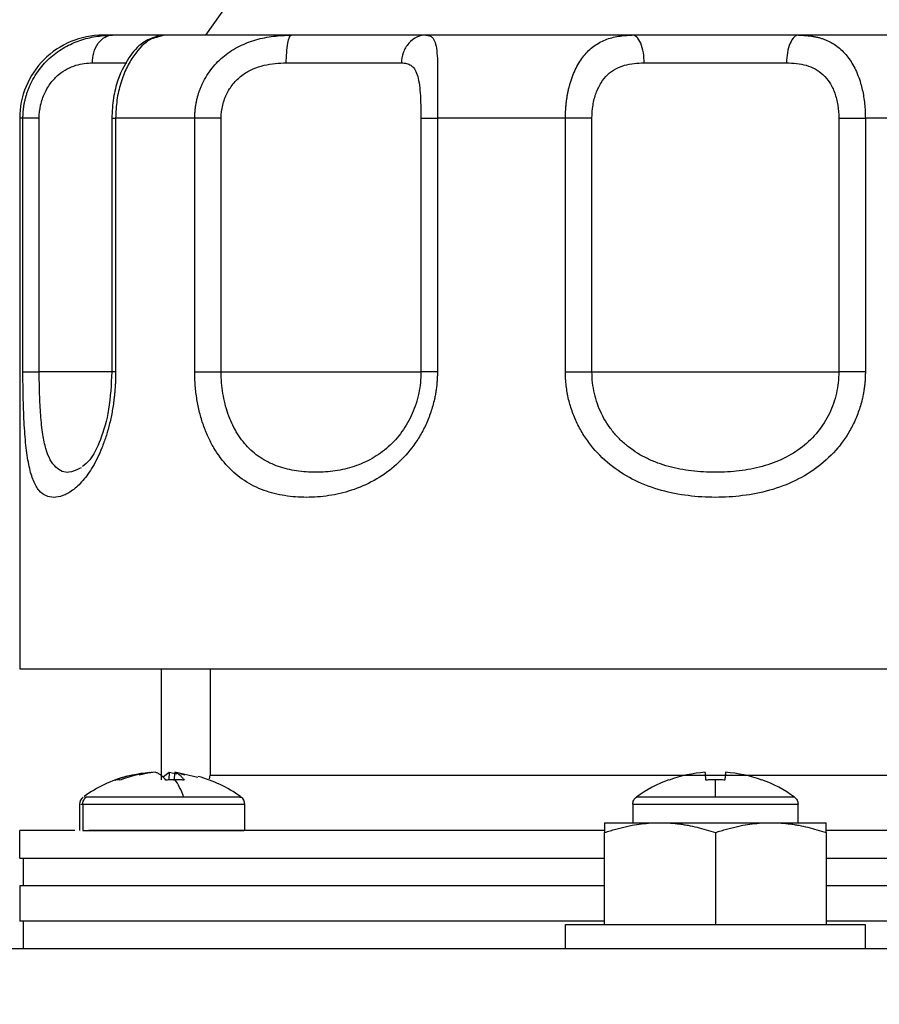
# Model space of a CAD drawing. Header units: inches. Extents: x 3 to 150, y 3 to 116.
# Tile 6 of 64: x 30.63 to 32.57, y 69.22 to 71.44. Entities that reach past the tile are written whole.
import ezdxf

# ---------------------------------------------------------------- set-up
doc = ezdxf.new("R2010")
doc.units = ezdxf.units.IN
doc.header["$LTSCALE"] = 14
doc.header["$MEASUREMENT"] = 0
doc.layers.add('DIMENSIONS', color=140, linetype='Continuous', lineweight=25)
doc.styles.add('SLDTEXTSTYLE0', font='TXT', dxfattribs={"width": 0.7})
doc.dimstyles.new('SLDDIMSTYLE0', dxfattribs={"dimtxt": 1.189453, "dimasz": 1.82, "dimexe": 0, "dimexo": 0.0625, "dimgap": 0.297363, "dimtad": 0, "dimtih": 1, "dimtoh": 1, "dimrnd": 1e-09, "dimzin": 12, "dimdsep": 46, "dimtxsty": 'SLDTEXTSTYLE0', "dimsah": 1, "dimcen": 0.09, "dimadec": 0, "dimazin": 3, "dimtfac": 1, "dimtofl": 0, "dimtmove": 0, "dimatfit": 3, "dimfxl": 0, "dimfrac": 2, "dimtolj": 1, "dimtzin": 12, "dimarcsym": 0})

# ---------------------------------------------------------------- blocks, each defined once
blk = doc.blocks.new('_D')
at = {"layer": 'DIMENSIONS'}
for p, q in [((32.2729, 82.3633), (17.2297, 82.3633)), ((18.9797, 82.3633), (18.9797, 69.4957)), ((16.7177, 67.339), (16.3183, 67.339)), ((16.3183, 67.339), (16.3183, 65.4486)), ((21.2418, 67.339), (21.6412, 67.339)), ((21.6412, 67.339), (21.6412, 65.4486)), ((16.3183, 65.4486), (16.7177, 65.4486)), ((21.6412, 65.4486), (21.2418, 65.4486)), ((18.9797, 50.0278), (18.9797, 65.1823)), ((28.0012, 50.0278), (17.2297, 50.0278))]:
    blk.add_line(p, q, dxfattribs=at)
for points in [[(18.9797, 82.3633), (18.6997, 80.5433), (19.2597, 80.5433)], [(18.9797, 50.0278), (19.2597, 51.8478), (18.6997, 51.8478)]]:
    blk.add_solid(points, dxfattribs=at)
at = {"layer": 'DIMENSIONS', "char_height": 1.16667, "attachment_point": 1, "style": 'SLDTEXTSTYLE0'}
for s, insert in [('32.34', (16.7177, 69.1092)), ('821.3', (16.7177, 66.9525))]:
    blk.add_mtext(s, dxfattribs=dict(at, insert=insert))

msp = doc.modelspace()

# ---------------------------------------------------------------- linework, layer by layer
for p, q in [((31.0512, 71.4028), (31.1012, 71.4728)), ((30.9565, 71.4028), (30.9401, 71.3974)), ((30.941, 71.399), (30.951, 71.401)), ((30.6312, 71.2153), (30.6312, 69.9728)), ((30.6386, 70.6427), (30.6386, 71.2153)), ((30.6753, 70.6427), (30.6753, 71.2153)), ((30.8391, 71.2153), (30.8391, 70.6427)), ((30.8477, 71.2153), (30.8477, 70.6427)), ((31.0263, 70.6427), (31.0263, 71.2153)), ((31.086, 70.6427), (31.086, 71.2153)), ((31.5367, 71.2153), (31.5367, 70.6427)), ((31.5739, 71.2153), (31.5739, 70.6427)), ((31.8628, 70.6427), (31.8628, 71.2153)), ((31.9227, 70.6427), (31.9227, 71.2153)), ((32.4797, 71.2153), (32.4797, 70.6427)), ((32.5396, 71.2153), (32.5396, 70.6427)), ((30.7699, 70.4261), (30.7665, 70.4249)), ((30.9512, 69.722), (30.9512, 69.9728)), ((31.0612, 69.9728), (31.0612, 69.7328)), ((30.93, 69.7391), (30.901, 69.7328)), ((30.9554, 69.7294), (30.9685, 69.7391)), ((30.9685, 69.7391), (30.9675, 69.722)), ((30.9685, 69.7391), (30.9857, 69.7352)), ((30.9811, 69.7391), (30.9792, 69.7205)), ((31.0335, 69.7273), (30.9811, 69.7391)), ((31.0047, 69.7328), (30.9932, 69.7353)), ((31.0596, 69.7245), (31.0612, 69.7328)), ((30.7775, 69.6831), (30.7815, 69.6831)), ((30.7663, 69.6669), (30.7663, 69.6078)), ((30.7693, 69.6669), (30.7735, 69.6669)), ((30.7735, 69.6669), (30.7735, 69.6078)), ((31.1393, 69.6078), (31.1393, 69.6669)), ((32.0147, 69.6669), (32.0147, 69.6253)), ((32.3877, 69.6253), (32.3877, 69.6669)), ((30.6312, 69.5453), (30.6312, 69.6078)), ((31.9512, 69.3953), (31.9512, 69.603)), ((32.2012, 69.603), (32.2012, 69.3953)), ((32.4512, 69.603), (32.4512, 69.3953)), ((30.6387, 69.5453), (30.6387, 69.4828)), ((30.6312, 69.4828), (30.6312, 69.4028)), ((30.6387, 69.4028), (30.6387, 69.3403)), ((31.8632, 69.3403), (31.8632, 69.3953)), ((32.5392, 69.3953), (32.5392, 69.3403)), ((43.2012, 69.3403), (29.2012, 69.3403))]:
    msp.add_line(p, q)
for centre, radius, start, end in [((30.9528, 69.4368), 0.304, 105.2157, 125.4549), ((30.9528, 69.4368), 0.304, 54.5413, 74.5079), ((32.2012, 69.4368), 0.304, 110.2003, 125.8687), ((32.2012, 69.4368), 0.304, 54.1059, 69.8272), ((30.7863, 69.6669), 0.02, 125.8926, 180), ((31.1193, 69.6669), 0.02, 0, 54.1074)]:
    msp.add_arc(centre, radius, start, end)
for points, knots in [([(30.8187, 71.4028), (30.7942, 71.4028), (30.7696, 71.3979), (30.7243, 71.3791), (30.7035, 71.3652), (30.6688, 71.3305), (30.6549, 71.3097), (30.6361, 71.2644), (30.6312, 71.2398), (30.6312, 71.2153)], [0, 0, 0, 0, 0.25, 0.25, 0.5, 0.5, 0.75, 0.75, 1, 1, 1, 1]), ([(30.6386, 71.2153), (30.6386, 71.2181), (30.6387, 71.2236), (30.6393, 71.2319), (30.6402, 71.24), (30.6415, 71.2481), (30.6432, 71.2561), (30.6452, 71.264), (30.6475, 71.2717), (30.6502, 71.2793), (30.6531, 71.2867), (30.661, 71.304), (30.6767, 71.3291), (30.7046, 71.3576), (30.7368, 71.379), (30.7658, 71.3911), (30.7891, 71.3975), (30.8066, 71.4006), (30.8239, 71.4025), (30.835, 71.4027), (30.8406, 71.4028)], [0, 0, 0, 0, 0.025512, 0.050896, 0.076158, 0.101307, 0.12635, 0.151295, 0.17615, 0.200922, 0.225619, 0.250249, 0.376893, 0.499722, 0.625604, 0.749796, 0.812812, 0.875424, 0.937772, 1, 1, 1, 1]), ([(30.7952, 71.3403), (30.7952, 71.3477), (30.7961, 71.3556), (30.8006, 71.371), (30.804, 71.3784), (30.8129, 71.3906), (30.8183, 71.3954), (30.8295, 71.4015), (30.8352, 71.4028), (30.8406, 71.4028)], [0, 0, 0, 0, 0.25, 0.25, 0.5, 0.5, 0.75, 0.75, 1, 1, 1, 1]), ([(30.944, 71.401), (30.9333, 71.3974), (30.9094, 71.3894), (30.8785, 71.3572), (30.8547, 71.3118), (30.8413, 71.2607), (30.8399, 71.2309), (30.8391, 71.2153)], [0, 0, 0, 0, 0.177802, 0.399472, 0.671169, 0.828853, 1, 1, 1, 1]), ([(30.9565, 71.4028), (30.9555, 71.4028), (30.9527, 71.4028), (30.9309, 71.4028), (30.8943, 71.4028), (30.8585, 71.4028), (30.8406, 71.4028)], [0, 0, 0, 0, 0.151638, 0.434426, 0.717213, 1, 1, 1, 1]), ([(30.9401, 71.3974), (30.9352, 71.3963), (30.9203, 71.393), (30.8938, 71.3666), (30.8718, 71.3294), (30.8585, 71.2951), (30.8495, 71.2564), (30.8483, 71.2291), (30.8477, 71.2153)], [0, 0, 0, 0, 0.137357, 0.423816, 0.565372, 0.711333, 0.85425, 1, 1, 1, 1]), ([(31.2444, 71.4028), (31.1852, 71.4028), (31.131, 71.4028), (31.0345, 71.4028), (30.9922, 71.4028), (30.9565, 71.4028)], [0, 0, 0, 0, 0.5, 0.5, 1, 1, 1, 1]), ([(31.0263, 71.2153), (31.0263, 71.2181), (31.0264, 71.2236), (31.027, 71.2319), (31.0279, 71.24), (31.0292, 71.2481), (31.0308, 71.2561), (31.0327, 71.264), (31.035, 71.2717), (31.0377, 71.2793), (31.0406, 71.2867), (31.0484, 71.304), (31.0641, 71.3291), (31.0925, 71.3576), (31.1262, 71.379), (31.1577, 71.3911), (31.1838, 71.3975), (31.2039, 71.4006), (31.2241, 71.4025), (31.2376, 71.4027), (31.2444, 71.4028)], [0, 0, 0, 0, 0.025512, 0.050896, 0.076158, 0.101307, 0.12635, 0.151295, 0.17615, 0.200922, 0.225619, 0.250249, 0.376893, 0.499722, 0.625604, 0.749796, 0.812812, 0.875424, 0.937772, 1, 1, 1, 1]), ([(31.2329, 71.3403), (31.2329, 71.3477), (31.2331, 71.3556), (31.2343, 71.371), (31.2351, 71.3784), (31.2374, 71.3906), (31.2387, 71.3954), (31.2416, 71.4015), (31.2431, 71.4028), (31.2444, 71.4028)], [0, 0, 0, 0, 0.25, 0.25, 0.5, 0.5, 0.75, 0.75, 1, 1, 1, 1]), ([(31.5478, 71.4028), (31.5323, 71.4028), (31.5137, 71.4028), (31.4711, 71.4028), (31.4471, 71.4028), (31.3948, 71.4028), (31.3666, 71.4028), (31.3072, 71.4028), (31.2762, 71.4028), (31.2444, 71.4028)], [0, 0, 0, 0, 0.25, 0.25, 0.5, 0.5, 0.75, 0.75, 1, 1, 1, 1]), ([(31.5478, 71.4028), (31.5414, 71.4028), (31.5344, 71.4015), (31.5209, 71.3954), (31.5144, 71.3906), (31.5037, 71.3784), (31.4995, 71.371), (31.4941, 71.3556), (31.493, 71.3477), (31.493, 71.3403)], [0, 0, 0, 0, 0.25, 0.25, 0.5, 0.5, 0.75, 0.75, 1, 1, 1, 1]), ([(31.5478, 71.4028), (31.5488, 71.4028), (31.5508, 71.4027), (31.5535, 71.4023), (31.556, 71.4016), (31.5584, 71.4005), (31.5605, 71.3991), (31.5625, 71.3973), (31.5643, 71.3951), (31.5675, 71.39), (31.5711, 71.3791), (31.5736, 71.3577), (31.5745, 71.3293), (31.5744, 71.3019), (31.5742, 71.2795), (31.5741, 71.2641), (31.574, 71.2482), (31.5739, 71.2319), (31.5739, 71.2209), (31.5739, 71.2153)], [0, 0, 0, 0, 0.031071, 0.062154, 0.093269, 0.124432, 0.155662, 0.186976, 0.218392, 0.249927, 0.373946, 0.499658, 0.622463, 0.74909, 0.798542, 0.848297, 0.898417, 0.948964, 1, 1, 1, 1]), ([(32.0137, 71.4028), (31.9324, 71.4028), (31.8521, 71.4028), (31.6959, 71.4028), (31.6201, 71.4028), (31.5478, 71.4028)], [0, 0, 0, 0, 0.5, 0.5, 1, 1, 1, 1]), ([(31.8628, 71.2153), (31.8628, 71.2181), (31.8629, 71.2236), (31.8632, 71.2319), (31.8637, 71.24), (31.8645, 71.2481), (31.8655, 71.2561), (31.8666, 71.264), (31.868, 71.2717), (31.8696, 71.2793), (31.8714, 71.2867), (31.8761, 71.304), (31.8858, 71.3291), (31.9039, 71.3576), (31.9262, 71.379), (31.9482, 71.3911), (31.9671, 71.3975), (31.9821, 71.4006), (31.9976, 71.4025), (32.0083, 71.4027), (32.0137, 71.4028)], [0, 0, 0, 0, 0.025512, 0.050896, 0.076158, 0.101307, 0.12635, 0.151295, 0.17615, 0.200922, 0.225619, 0.250249, 0.376893, 0.499722, 0.625604, 0.749796, 0.812812, 0.875424, 0.937772, 1, 1, 1, 1]), ([(32.0405, 71.3403), (32.0405, 71.3477), (32.0399, 71.3556), (32.0373, 71.371), (32.0353, 71.3784), (32.03, 71.3906), (32.0269, 71.3954), (32.0203, 71.4015), (32.0169, 71.4028), (32.0137, 71.4028)], [0, 0, 0, 0, 0.25, 0.25, 0.5, 0.5, 0.75, 0.75, 1, 1, 1, 1]), ([(32.3887, 71.4028), (32.3596, 71.4028), (32.3288, 71.4028), (32.2658, 71.4028), (32.2335, 71.4028), (32.1689, 71.4028), (32.1366, 71.4028), (32.0736, 71.4028), (32.0429, 71.4028), (32.0137, 71.4028)], [0, 0, 0, 0, 0.25, 0.25, 0.5, 0.5, 0.75, 0.75, 1, 1, 1, 1]), ([(32.3887, 71.4028), (32.3856, 71.4028), (32.3822, 71.4015), (32.3756, 71.3954), (32.3724, 71.3906), (32.3672, 71.3784), (32.3651, 71.371), (32.3625, 71.3556), (32.3619, 71.3477), (32.3619, 71.3403)], [0, 0, 0, 0, 0.25, 0.25, 0.5, 0.5, 0.75, 0.75, 1, 1, 1, 1]), ([(32.3887, 71.4028), (32.3914, 71.4028), (32.3968, 71.4027), (32.4048, 71.4023), (32.4126, 71.4016), (32.4202, 71.4005), (32.4278, 71.3991), (32.4352, 71.3973), (32.4424, 71.3951), (32.4564, 71.39), (32.4761, 71.3791), (32.4984, 71.3577), (32.5166, 71.3293), (32.5271, 71.3019), (32.5329, 71.2795), (32.5359, 71.2641), (32.538, 71.2482), (32.5394, 71.2319), (32.5396, 71.2209), (32.5396, 71.2153)], [0, 0, 0, 0, 0.031071, 0.062154, 0.093269, 0.124432, 0.155662, 0.186976, 0.218392, 0.249927, 0.373946, 0.499658, 0.622463, 0.74909, 0.798542, 0.848297, 0.898417, 0.948964, 1, 1, 1, 1]), ([(32.8546, 71.4028), (32.7823, 71.4028), (32.7065, 71.4028), (32.5504, 71.4028), (32.4701, 71.4028), (32.3887, 71.4028)], [0, 0, 0, 0, 0.5, 0.5, 1, 1, 1, 1]), ([(30.6753, 71.2153), (30.6753, 71.2254), (30.6764, 71.2352), (30.6795, 71.2495), (30.6809, 71.2543), (30.6839, 71.2634), (30.6857, 71.2678), (30.6916, 71.2806), (30.6964, 71.2885), (30.7071, 71.3024), (30.713, 71.3086), (30.7254, 71.319), (30.7318, 71.3232), (30.7449, 71.3302), (30.7515, 71.3329), (30.7709, 71.3389), (30.7834, 71.3403), (30.7952, 71.3403)], [0, 0, 0, 0, 0.125, 0.125, 0.1875, 0.1875, 0.25, 0.25, 0.375, 0.375, 0.5, 0.5, 0.625, 0.625, 0.75, 0.75, 1, 1, 1, 1]), ([(30.7952, 71.3403), (30.8102, 71.3403), (30.8403, 71.3403), (30.8653, 71.3403), (30.8723, 71.3403), (30.873, 71.3403)], [0, 0, 0, 0, 0.476906, 0.953812, 1, 1, 1, 1]), ([(31.086, 71.2153), (31.086, 71.2254), (31.0872, 71.2352), (31.0906, 71.2495), (31.092, 71.2543), (31.0953, 71.2634), (31.0972, 71.2678), (31.1037, 71.2806), (31.109, 71.2885), (31.1211, 71.3024), (31.1279, 71.3086), (31.1424, 71.319), (31.1501, 71.3232), (31.1661, 71.3302), (31.1743, 71.3329), (31.1992, 71.3389), (31.2161, 71.3403), (31.2329, 71.3403)], [0, 0, 0, 0, 0.125, 0.125, 0.1875, 0.1875, 0.25, 0.25, 0.375, 0.375, 0.5, 0.5, 0.625, 0.625, 0.75, 0.75, 1, 1, 1, 1]), ([(31.2329, 71.3403), (31.2873, 71.3403), (31.3394, 71.3403), (31.429, 71.3403), (31.4664, 71.3403), (31.493, 71.3403)], [0, 0, 0, 0, 0.5, 0.5, 1, 1, 1, 1]), ([(31.493, 71.3403), (31.497, 71.3403), (31.5008, 71.34), (31.5079, 71.3383), (31.5112, 71.3369), (31.5171, 71.3329), (31.5198, 71.3302), (31.5245, 71.3233), (31.5265, 71.3189), (31.5299, 71.3085), (31.5313, 71.3024), (31.5336, 71.2884), (31.5344, 71.2807), (31.5356, 71.2637), (31.536, 71.2544), (31.5366, 71.2354), (31.5367, 71.2254), (31.5367, 71.2153)], [0, 0, 0, 0, 0.125, 0.125, 0.25, 0.25, 0.375, 0.375, 0.5, 0.5, 0.625, 0.625, 0.75, 0.75, 0.875, 0.875, 1, 1, 1, 1]), ([(31.9227, 71.2153), (31.9227, 71.2254), (31.9235, 71.2352), (31.9258, 71.2495), (31.9268, 71.2543), (31.9291, 71.2634), (31.9305, 71.2678), (31.935, 71.2806), (31.9389, 71.2885), (31.9477, 71.3024), (31.9527, 71.3086), (31.9638, 71.319), (31.9698, 71.3232), (31.9826, 71.3302), (31.9894, 71.3329), (32.0102, 71.3389), (32.0251, 71.3403), (32.0405, 71.3403)], [0, 0, 0, 0, 0.125, 0.125, 0.1875, 0.1875, 0.25, 0.25, 0.375, 0.375, 0.5, 0.5, 0.625, 0.625, 0.75, 0.75, 1, 1, 1, 1]), ([(32.0405, 71.3403), (32.0905, 71.3403), (32.1458, 71.3403), (32.2566, 71.3403), (32.3119, 71.3403), (32.3619, 71.3403)], [0, 0, 0, 0, 0.5, 0.5, 1, 1, 1, 1]), ([(32.3619, 71.3403), (32.3696, 71.3403), (32.3771, 71.34), (32.392, 71.3383), (32.3992, 71.3369), (32.4132, 71.3329), (32.4198, 71.3302), (32.4326, 71.3233), (32.4387, 71.3189), (32.4497, 71.3085), (32.4548, 71.3024), (32.4636, 71.2884), (32.4673, 71.2807), (32.4735, 71.2637), (32.4758, 71.2544), (32.4789, 71.2354), (32.4797, 71.2254), (32.4797, 71.2153)], [0, 0, 0, 0, 0.125, 0.125, 0.25, 0.25, 0.375, 0.375, 0.5, 0.5, 0.625, 0.625, 0.75, 0.75, 0.875, 0.875, 1, 1, 1, 1]), ([(30.6753, 71.2153), (30.6653, 71.2153), (30.6565, 71.2153), (30.6437, 71.2153), (30.6396, 71.2153), (30.6386, 71.2153)], [0, 0, 0, 0, 0.5, 0.5, 1, 1, 1, 1]), ([(30.8391, 71.2153), (30.8391, 71.2153), (30.8399, 71.2153), (30.8429, 71.2153), (30.8451, 71.2153), (30.8477, 71.2153)], [0, 0, 0, 0, 0.5, 0.5, 1, 1, 1, 1]), ([(31.086, 71.2153), (31.0753, 71.2153), (31.0639, 71.2153), (31.0431, 71.2153), (31.0336, 71.2153), (31.0263, 71.2153)], [0, 0, 0, 0, 0.5, 0.5, 1, 1, 1, 1]), ([(31.5367, 71.2153), (31.5378, 71.2153), (31.5418, 71.2153), (31.5551, 71.2153), (31.5643, 71.2153), (31.5739, 71.2153)], [0, 0, 0, 0, 0.5, 0.5, 1, 1, 1, 1]), ([(31.9227, 71.2153), (31.9153, 71.2153), (31.9058, 71.2153), (31.8849, 71.2153), (31.8735, 71.2153), (31.8628, 71.2153)], [0, 0, 0, 0, 0.5, 0.5, 1, 1, 1, 1]), ([(32.4797, 71.2153), (32.4868, 71.2153), (32.4964, 71.2153), (32.5178, 71.2153), (32.5294, 71.2153), (32.5396, 71.2153)], [0, 0, 0, 0, 0.5, 0.5, 1, 1, 1, 1]), ([(30.8477, 70.6427), (30.8477, 70.6392), (30.8477, 70.6323), (30.8474, 70.622), (30.8468, 70.6118), (30.8461, 70.6016), (30.8452, 70.5914), (30.8433, 70.5746), (30.8398, 70.5514), (30.8336, 70.523), (30.8259, 70.4962), (30.8141, 70.4632), (30.7967, 70.4278), (30.7737, 70.3955), (30.7503, 70.374), (30.7279, 70.3621), (30.7077, 70.3584), (30.6898, 70.3621), (30.6743, 70.3739), (30.6618, 70.3954), (30.6522, 70.4276), (30.6467, 70.463), (30.6434, 70.496), (30.6416, 70.5227), (30.6402, 70.5511), (30.6394, 70.5758), (30.639, 70.5961), (30.6387, 70.6115), (30.6386, 70.627), (30.6386, 70.6374), (30.6386, 70.6427)], [0, 0, 0, 0, 0.010442, 0.020855, 0.031253, 0.041655, 0.052075, 0.06253, 0.093837, 0.125223, 0.156436, 0.187819, 0.250208, 0.31137, 0.37543, 0.437706, 0.499978, 0.562425, 0.624444, 0.688377, 0.749424, 0.811918, 0.843293, 0.874502, 0.905753, 0.93693, 0.952733, 0.968475, 0.984212, 1, 1, 1, 1]), ([(30.6386, 70.6427), (30.6396, 70.6427), (30.6437, 70.6427), (30.6565, 70.6427), (30.6653, 70.6427), (30.6753, 70.6427)], [0, 0, 0, 0, 0.5, 0.5, 1, 1, 1, 1]), ([(30.7665, 70.4249), (30.7583, 70.421), (30.7394, 70.412), (30.7116, 70.4232), (30.6923, 70.4562), (30.6828, 70.5017), (30.6783, 70.5437), (30.6758, 70.5922), (30.6755, 70.6259), (30.6753, 70.6427)], [0, 0, 0, 0, 0.158822, 0.368419, 0.578669, 0.678726, 0.789229, 0.894765, 1, 1, 1, 1]), ([(30.8391, 70.6427), (30.8272, 70.6427), (30.8007, 70.6427), (30.7448, 70.6427), (30.6985, 70.6427), (30.6753, 70.6427)], [0, 0, 0, 0, 0.290865, 0.645432, 1, 1, 1, 1]), ([(30.8391, 70.6427), (30.8376, 70.6138), (30.8347, 70.5566), (30.8141, 70.4869), (30.7911, 70.4431), (30.7784, 70.4333), (30.7731, 70.4292)], [0, 0, 0, 0, 0.273686, 0.542525, 0.810341, 1, 1, 1, 1]), ([(30.8477, 70.6427), (30.8451, 70.6427), (30.8429, 70.6427), (30.8399, 70.6427), (30.8391, 70.6427), (30.8391, 70.6427)], [0, 0, 0, 0, 0.5, 0.5, 1, 1, 1, 1]), ([(31.5739, 70.6427), (31.5738, 70.6392), (31.5738, 70.6323), (31.5732, 70.622), (31.5723, 70.6118), (31.571, 70.6016), (31.5693, 70.5914), (31.5659, 70.5746), (31.5594, 70.5514), (31.548, 70.523), (31.5338, 70.4962), (31.5113, 70.4632), (31.4777, 70.4278), (31.4308, 70.3955), (31.3805, 70.374), (31.3288, 70.3621), (31.2781, 70.3584), (31.2289, 70.3621), (31.1816, 70.3739), (31.138, 70.3954), (31.0995, 70.4276), (31.0732, 70.463), (31.056, 70.496), (31.0453, 70.5227), (31.0369, 70.5511), (31.0318, 70.5758), (31.029, 70.5961), (31.0274, 70.6115), (31.0265, 70.627), (31.0264, 70.6374), (31.0263, 70.6427)], [0, 0, 0, 0, 0.010442, 0.020855, 0.031253, 0.041655, 0.052075, 0.06253, 0.093837, 0.125223, 0.156436, 0.187819, 0.250208, 0.31137, 0.37543, 0.437706, 0.499978, 0.562425, 0.624444, 0.688377, 0.749424, 0.811918, 0.843293, 0.874502, 0.905753, 0.93693, 0.952733, 0.968475, 0.984212, 1, 1, 1, 1]), ([(31.0263, 70.6427), (31.0336, 70.6427), (31.0431, 70.6427), (31.0639, 70.6427), (31.0753, 70.6427), (31.086, 70.6427)], [0, 0, 0, 0, 0.5, 0.5, 1, 1, 1, 1]), ([(31.086, 70.6427), (31.1372, 70.6427), (31.1907, 70.6427), (31.293, 70.6427), (31.3419, 70.6427), (31.4265, 70.6427), (31.4623, 70.6427), (31.5147, 70.6427), (31.5312, 70.6427), (31.5367, 70.6427)], [0, 0, 0, 0, 0.25, 0.25, 0.5, 0.5, 0.75, 0.75, 1, 1, 1, 1]), ([(31.5367, 70.6427), (31.5367, 70.6264), (31.535, 70.6104), (31.5285, 70.5789), (31.5235, 70.5634), (31.5108, 70.5344), (31.503, 70.5207), (31.4846, 70.4952), (31.4743, 70.4837), (31.4517, 70.4635), (31.4393, 70.4546), (31.4135, 70.4399), (31.4, 70.434), (31.372, 70.4248), (31.3577, 70.4215), (31.3289, 70.4173), (31.3143, 70.4162), (31.285, 70.4162), (31.2703, 70.4173), (31.242, 70.4215), (31.2284, 70.4247), (31.2087, 70.4316), (31.2022, 70.4342), (31.1897, 70.4401), (31.1836, 70.4435), (31.1661, 70.4545), (31.1554, 70.4631), (31.1408, 70.4784), (31.1362, 70.4839), (31.1276, 70.4954), (31.1236, 70.5014), (31.1162, 70.5139), (31.1128, 70.5205), (31.1065, 70.5342), (31.1037, 70.5413), (31.0961, 70.5633), (31.0924, 70.5785), (31.0873, 70.61), (31.086, 70.6264), (31.086, 70.6427)], [0, 0, 0, 0, 0.0625, 0.0625, 0.125, 0.125, 0.1875, 0.1875, 0.25, 0.25, 0.3125, 0.3125, 0.375, 0.375, 0.4375, 0.4375, 0.5, 0.5, 0.5625, 0.5625, 0.625, 0.625, 0.65625, 0.65625, 0.6875, 0.6875, 0.75, 0.75, 0.78125, 0.78125, 0.8125, 0.8125, 0.84375, 0.84375, 0.875, 0.875, 0.9375, 0.9375, 1, 1, 1, 1]), ([(31.5739, 70.6427), (31.5643, 70.6427), (31.5551, 70.6427), (31.5418, 70.6427), (31.5378, 70.6427), (31.5367, 70.6427)], [0, 0, 0, 0, 0.5, 0.5, 1, 1, 1, 1]), ([(32.5396, 70.6427), (32.5396, 70.6392), (32.5395, 70.6323), (32.5389, 70.622), (32.5379, 70.6118), (32.5365, 70.6016), (32.5347, 70.5914), (32.5311, 70.5746), (32.5242, 70.5514), (32.512, 70.523), (32.4966, 70.4962), (32.4721, 70.4632), (32.4351, 70.4278), (32.3823, 70.3955), (32.3242, 70.374), (32.2629, 70.3621), (32.2012, 70.3584), (32.1395, 70.3621), (32.0784, 70.3739), (32.0204, 70.3954), (31.9676, 70.4276), (31.9305, 70.463), (31.906, 70.496), (31.8906, 70.5227), (31.8784, 70.5511), (31.8709, 70.5758), (31.8667, 70.5961), (31.8645, 70.6115), (31.8631, 70.627), (31.8629, 70.6374), (31.8628, 70.6427)], [0, 0, 0, 0, 0.010442, 0.020855, 0.031253, 0.041655, 0.052075, 0.06253, 0.093837, 0.125223, 0.156436, 0.187819, 0.250208, 0.31137, 0.37543, 0.437706, 0.499978, 0.562425, 0.624444, 0.688377, 0.749424, 0.811918, 0.843293, 0.874502, 0.905753, 0.93693, 0.952733, 0.968475, 0.984212, 1, 1, 1, 1]), ([(31.8628, 70.6427), (31.8735, 70.6427), (31.8849, 70.6427), (31.9058, 70.6427), (31.9153, 70.6427), (31.9227, 70.6427)], [0, 0, 0, 0, 0.5, 0.5, 1, 1, 1, 1]), ([(31.9227, 70.6427), (31.9577, 70.6427), (32.001, 70.6427), (32.0966, 70.6427), (32.1489, 70.6427), (32.2535, 70.6427), (32.3058, 70.6427), (32.4014, 70.6427), (32.4447, 70.6427), (32.4797, 70.6427)], [0, 0, 0, 0, 0.25, 0.25, 0.5, 0.5, 0.75, 0.75, 1, 1, 1, 1]), ([(32.4797, 70.6427), (32.4797, 70.6264), (32.4779, 70.6104), (32.4708, 70.5789), (32.4654, 70.5634), (32.4513, 70.5344), (32.4427, 70.5207), (32.4221, 70.4952), (32.4104, 70.4837), (32.3846, 70.4635), (32.3702, 70.4546), (32.3398, 70.4399), (32.3238, 70.434), (32.2901, 70.4248), (32.2727, 70.4215), (32.2374, 70.4173), (32.2194, 70.4162), (32.1832, 70.4162), (32.165, 70.4173), (32.1297, 70.4215), (32.1125, 70.4247), (32.0875, 70.4316), (32.0793, 70.4342), (32.0632, 70.4401), (32.0553, 70.4435), (32.0325, 70.4545), (32.0184, 70.4631), (31.9988, 70.4784), (31.9925, 70.4839), (31.9808, 70.4954), (31.9753, 70.5014), (31.9652, 70.5139), (31.9604, 70.5205), (31.9517, 70.5342), (31.9477, 70.5413), (31.9371, 70.5633), (31.9318, 70.5785), (31.9245, 70.61), (31.9227, 70.6264), (31.9227, 70.6427)], [0, 0, 0, 0, 0.0625, 0.0625, 0.125, 0.125, 0.1875, 0.1875, 0.25, 0.25, 0.3125, 0.3125, 0.375, 0.375, 0.4375, 0.4375, 0.5, 0.5, 0.5625, 0.5625, 0.625, 0.625, 0.65625, 0.65625, 0.6875, 0.6875, 0.75, 0.75, 0.78125, 0.78125, 0.8125, 0.8125, 0.84375, 0.84375, 0.875, 0.875, 0.9375, 0.9375, 1, 1, 1, 1]), ([(32.5396, 70.6427), (32.5294, 70.6427), (32.5178, 70.6427), (32.4964, 70.6427), (32.4868, 70.6427), (32.4797, 70.6427)], [0, 0, 0, 0, 0.5, 0.5, 1, 1, 1, 1]), ([(30.6312, 69.9728), (30.6312, 69.9728), (30.6413, 69.9728), (30.6814, 69.9728), (30.7114, 69.9728), (30.79, 69.9728), (30.8387, 69.9728), (30.9529, 69.9728), (31.0184, 69.9728), (31.1637, 69.9728), (31.2435, 69.9728), (31.4144, 69.9728), (31.5055, 69.9728), (31.6953, 69.9728), (31.7941, 69.9728), (31.9957, 69.9728), (32.0985, 69.9728), (32.304, 69.9728), (32.4067, 69.9728), (32.6083, 69.9728), (32.7071, 69.9728), (32.897, 69.9728), (32.988, 69.9728), (33.1589, 69.9728), (33.2387, 69.9728), (33.384, 69.9728), (33.4495, 69.9728), (33.5637, 69.9728), (33.6124, 69.9728), (33.691, 69.9728), (33.721, 69.9728), (33.7611, 69.9728), (33.7712, 69.9728), (33.7712, 69.9728)], [0, 0, 0, 0, 0.0625, 0.0625, 0.125, 0.125, 0.1875, 0.1875, 0.25, 0.25, 0.3125, 0.3125, 0.375, 0.375, 0.4375, 0.4375, 0.5, 0.5, 0.5625, 0.5625, 0.625, 0.625, 0.6875, 0.6875, 0.75, 0.75, 0.8125, 0.8125, 0.875, 0.875, 0.9375, 0.9375, 1, 1, 1, 1]), ([(30.8581, 69.7214), (30.857, 69.7216), (30.8548, 69.722), (30.8517, 69.7221), (30.8489, 69.722), (30.8472, 69.7216), (30.8464, 69.7214)], [0, 0, 0, 0, 0.250115, 0.5, 0.749885, 1, 1, 1, 1]), ([(30.9611, 69.7214), (30.9601, 69.7226), (30.9581, 69.725), (30.955, 69.728), (30.952, 69.7308), (30.949, 69.7332), (30.946, 69.7352), (30.943, 69.7369), (30.9401, 69.7382), (30.9381, 69.7388), (30.9372, 69.7391)], [0, 0, 0, 0, 0.126104, 0.25189, 0.377357, 0.50251, 0.627348, 0.751875, 0.876091, 1, 1, 1, 1]), ([(30.9818, 69.722), (30.9784, 69.722), (30.9715, 69.722), (30.9646, 69.7216), (30.9611, 69.7214)], [0, 0, 0, 0, 0.500516, 1, 1, 1, 1]), ([(30.9811, 69.7391), (30.982, 69.7388), (30.9839, 69.7382), (30.9866, 69.7369), (30.9893, 69.7352), (30.992, 69.7332), (30.9946, 69.7308), (30.9972, 69.728), (30.9997, 69.725), (31.0014, 69.7226), (31.0022, 69.7214)], [0, 0, 0, 0, 0.123909, 0.248125, 0.372652, 0.49749, 0.622643, 0.74811, 0.873896, 1, 1, 1, 1]), ([(31.0022, 69.7214), (30.9988, 69.7216), (30.9921, 69.722), (30.9852, 69.722), (30.9818, 69.722)], [0, 0, 0, 0, 0.499484, 1, 1, 1, 1]), ([(31.0612, 69.7328), (31.0612, 69.7328), (31.0686, 69.7328), (31.0977, 69.7328), (31.1194, 69.7328), (31.1765, 69.7328), (31.2119, 69.7328), (31.2948, 69.7328), (31.3424, 69.7328), (31.4479, 69.7328), (31.5058, 69.7328), (31.6299, 69.7328), (31.696, 69.7328), (31.8339, 69.7328), (31.9056, 69.7328), (32.052, 69.7328), (32.1266, 69.7328), (32.2758, 69.7328), (32.3504, 69.7328), (32.4968, 69.7328), (32.5685, 69.7328), (32.7064, 69.7328), (32.7725, 69.7328), (32.8966, 69.7328), (32.9546, 69.7328), (33.0601, 69.7328), (33.1076, 69.7328), (33.1905, 69.7328), (33.2259, 69.7328), (33.283, 69.7328), (33.3048, 69.7328), (33.3339, 69.7328), (33.3412, 69.7328), (33.3412, 69.7328)], [0, 0, 0, 0, 0.0625, 0.0625, 0.125, 0.125, 0.1875, 0.1875, 0.25, 0.25, 0.3125, 0.3125, 0.375, 0.375, 0.4375, 0.4375, 0.5, 0.5, 0.5625, 0.5625, 0.625, 0.625, 0.6875, 0.6875, 0.75, 0.75, 0.8125, 0.8125, 0.875, 0.875, 0.9375, 0.9375, 1, 1, 1, 1]), ([(32.1798, 69.7214), (32.1797, 69.7226), (32.1795, 69.725), (32.1793, 69.728), (32.1791, 69.7308), (32.1789, 69.7332), (32.1787, 69.7352), (32.1785, 69.7369), (32.1784, 69.7382), (32.1784, 69.7388), (32.1784, 69.7391)], [0, 0, 0, 0, 0.126104, 0.25189, 0.377357, 0.50251, 0.627348, 0.751875, 0.876091, 1, 1, 1, 1]), ([(32.2012, 69.722), (32.1976, 69.722), (32.1905, 69.722), (32.1834, 69.7216), (32.1798, 69.7214)], [0, 0, 0, 0, 0.500516, 1, 1, 1, 1]), ([(32.2226, 69.7214), (32.219, 69.7216), (32.2119, 69.722), (32.2048, 69.722), (32.2012, 69.722)], [0, 0, 0, 0, 0.499484, 1, 1, 1, 1]), ([(32.2241, 69.7391), (32.224, 69.7388), (32.224, 69.7382), (32.2239, 69.7369), (32.2237, 69.7352), (32.2236, 69.7332), (32.2234, 69.7308), (32.2231, 69.728), (32.2229, 69.725), (32.2227, 69.7226), (32.2226, 69.7214)], [0, 0, 0, 0, 0.123909, 0.248125, 0.372652, 0.49749, 0.622643, 0.74811, 0.873896, 1, 1, 1, 1]), ([(30.7735, 69.6669), (30.7735, 69.67), (30.7743, 69.6732), (30.777, 69.6788), (30.7791, 69.6812), (30.7815, 69.6831)], [0, 0, 0, 0, 0.5, 0.5, 1, 1, 1, 1]), ([(31.0019, 69.6831), (30.9795, 69.6831), (30.9558, 69.6831), (30.9094, 69.6831), (30.8868, 69.6831), (30.846, 69.6831), (30.8278, 69.6831), (30.7988, 69.6831), (30.7879, 69.6831), (30.7815, 69.6831)], [0, 0, 0, 0, 0.25, 0.25, 0.5, 0.5, 0.75, 0.75, 1, 1, 1, 1]), ([(31.1283, 69.6831), (31.1291, 69.6831), (31.1327, 69.6831), (31.1114, 69.6831), (31.0673, 69.6831), (31.0237, 69.6831), (31.0019, 69.6831)], [0, 0, 0, 0, 0.087744, 0.39183, 0.695915, 1, 1, 1, 1]), ([(32.0147, 69.6669), (32.0147, 69.67), (32.0155, 69.6732), (32.0183, 69.6788), (32.0204, 69.6812), (32.023, 69.6831)], [0, 0, 0, 0, 0.5, 0.5, 1, 1, 1, 1]), ([(32.2012, 69.6831), (32.1779, 69.6831), (32.1546, 69.6831), (32.1115, 69.6831), (32.0917, 69.6831), (32.0587, 69.6831), (32.0455, 69.6831), (32.0276, 69.6831), (32.023, 69.6831), (32.023, 69.6831)], [0, 0, 0, 0, 0.25, 0.25, 0.5, 0.5, 0.75, 0.75, 1, 1, 1, 1]), ([(32.3794, 69.6831), (32.3794, 69.6831), (32.3748, 69.6831), (32.3569, 69.6831), (32.3437, 69.6831), (32.3107, 69.6831), (32.291, 69.6831), (32.2479, 69.6831), (32.2245, 69.6831), (32.2012, 69.6831)], [0, 0, 0, 0, 0.25, 0.25, 0.5, 0.5, 0.75, 0.75, 1, 1, 1, 1]), ([(32.3794, 69.6831), (32.382, 69.6812), (32.3841, 69.6788), (32.387, 69.6732), (32.3877, 69.67), (32.3877, 69.6669)], [0, 0, 0, 0, 0.5, 0.5, 1, 1, 1, 1]), ([(30.7735, 69.6669), (30.783, 69.6669), (30.8018, 69.6669), (30.8603, 69.6669), (30.9311, 69.6669), (31.0055, 69.6669), (31.0723, 69.6669), (31.1188, 69.6669), (31.141, 69.6669), (31.1373, 69.6669), (31.1364, 69.6669)], [0, 0, 0, 0, 0.137201, 0.274403, 0.411604, 0.548806, 0.686007, 0.823209, 0.96041, 1, 1, 1, 1]), ([(32.0147, 69.6669), (32.0147, 69.6669), (32.0196, 69.6669), (32.0383, 69.6669), (32.0521, 69.6669), (32.0866, 69.6669), (32.1073, 69.6669), (32.1524, 69.6669), (32.1768, 69.6669), (32.2256, 69.6669), (32.25, 69.6669), (32.2951, 69.6669), (32.3158, 69.6669), (32.3504, 69.6669), (32.3642, 69.6669), (32.3829, 69.6669), (32.3877, 69.6669), (32.3877, 69.6669)], [0, 0, 0, 0, 0.125, 0.125, 0.25, 0.25, 0.375, 0.375, 0.5, 0.5, 0.625, 0.625, 0.75, 0.75, 0.875, 0.875, 1, 1, 1, 1]), ([(31.9512, 69.603), (31.9554, 69.6044), (31.9638, 69.6071), (31.9763, 69.6107), (31.9886, 69.614), (32.0009, 69.6169), (32.016, 69.62), (32.0341, 69.6228), (32.0552, 69.6249), (32.0692, 69.6252), (32.0762, 69.6253)], [0, 0, 0, 0, 0.103679, 0.205188, 0.304865, 0.403091, 0.500286, 0.669005, 0.834455, 1, 1, 1, 1]), ([(31.9512, 69.6253), (31.9512, 69.6253), (31.9512, 69.6252), (31.9512, 69.6247), (31.9512, 69.6237), (31.9512, 69.622), (31.9512, 69.6185), (31.9512, 69.6127), (31.9512, 69.6063), (31.9512, 69.603)], [0, 0, 0, 0, 0.083387, 0.1669, 0.250998, 0.376026, 0.502105, 0.745992, 1, 1, 1, 1]), ([(31.9512, 69.6253), (31.9512, 69.6253), (31.9513, 69.6253), (31.9519, 69.6253), (31.9527, 69.6253), (31.9539, 69.6253), (31.9555, 69.6253), (31.9574, 69.6253), (31.9615, 69.6253), (31.9696, 69.6253), (31.9841, 69.6253), (32.0023, 69.6253), (32.0203, 69.6253), (32.0363, 69.6253), (32.0489, 69.6253), (32.0622, 69.6253), (32.0715, 69.6253), (32.0762, 69.6253)], [0, 0, 0, 0, 0.0358423, 0.0715627, 0.107211, 0.1428375, 0.1784926, 0.2142265, 0.2500892, 0.3750102, 0.5000146, 0.6249356, 0.74994, 0.8125742, 0.8749492, 0.9373346, 1, 1, 1, 1]), ([(32.0762, 69.6253), (32.0797, 69.6253), (32.0867, 69.6252), (32.0973, 69.6247), (32.1077, 69.6239), (32.1182, 69.6227), (32.1288, 69.6212), (32.1427, 69.6188), (32.1599, 69.6151), (32.1805, 69.6096), (32.1942, 69.6052), (32.2012, 69.603)], [0, 0, 0, 0, 0.08311, 0.165759, 0.248389, 0.331429, 0.415294, 0.500383, 0.662699, 0.828654, 1, 1, 1, 1]), ([(32.0762, 69.6253), (32.0789, 69.6253), (32.0844, 69.6253), (32.0927, 69.6253), (32.1012, 69.6253), (32.1098, 69.6253), (32.1186, 69.6253), (32.1275, 69.6253), (32.144, 69.6253), (32.1685, 69.6253), (32.2012, 69.6253), (32.2339, 69.6253), (32.2608, 69.6253), (32.2816, 69.6253), (32.2969, 69.6253), (32.3119, 69.6253), (32.3214, 69.6253), (32.3262, 69.6253)], [0, 0, 0, 0, 0.0358423, 0.0715627, 0.107211, 0.1428375, 0.1784926, 0.2142265, 0.2500892, 0.3750102, 0.5000146, 0.6249356, 0.74994, 0.8125742, 0.8749492, 0.9373346, 1, 1, 1, 1]), ([(32.2012, 69.603), (32.2054, 69.6044), (32.2138, 69.6071), (32.2263, 69.6107), (32.2386, 69.614), (32.2509, 69.6169), (32.266, 69.62), (32.2841, 69.6228), (32.3052, 69.6249), (32.3192, 69.6252), (32.3262, 69.6253)], [0, 0, 0, 0, 0.103679, 0.205188, 0.304865, 0.403091, 0.500286, 0.669005, 0.834455, 1, 1, 1, 1]), ([(32.3262, 69.6253), (32.3297, 69.6253), (32.3367, 69.6252), (32.3472, 69.6247), (32.3577, 69.6239), (32.3682, 69.6227), (32.3788, 69.6212), (32.3927, 69.6188), (32.4099, 69.6151), (32.4305, 69.6096), (32.4442, 69.6052), (32.4512, 69.603)], [0, 0, 0, 0, 0.08311, 0.165759, 0.248389, 0.331429, 0.415294, 0.500383, 0.662699, 0.828654, 1, 1, 1, 1]), ([(32.3262, 69.6253), (32.3289, 69.6253), (32.3343, 69.6253), (32.3421, 69.6253), (32.3497, 69.6253), (32.3571, 69.6253), (32.3643, 69.6253), (32.3713, 69.6253), (32.3836, 69.6253), (32.4001, 69.6253), (32.4183, 69.6253), (32.4329, 69.6253), (32.4416, 69.6253), (32.4466, 69.6253), (32.4493, 69.6253), (32.4509, 69.6253), (32.4511, 69.6253), (32.4512, 69.6253)], [0, 0, 0, 0, 0.035842, 0.071563, 0.107211, 0.142837, 0.178493, 0.214227, 0.250089, 0.37501, 0.500015, 0.624936, 0.74994, 0.812574, 0.874949, 0.937335, 1, 1, 1, 1]), ([(32.4512, 69.603), (32.4512, 69.6043), (32.4512, 69.6071), (32.4512, 69.6107), (32.4512, 69.614), (32.4512, 69.6168), (32.4512, 69.6196), (32.4512, 69.622), (32.4512, 69.6239), (32.4512, 69.6251), (32.4512, 69.6252), (32.4512, 69.6253)], [0, 0, 0, 0, 0.103177, 0.204204, 0.303416, 0.401188, 0.497932, 0.62399, 0.749025, 0.874907, 1, 1, 1, 1]), ([(30.7555, 69.6078), (30.7539, 69.6078), (30.7218, 69.6078), (30.6824, 69.6078), (30.6386, 69.6078), (30.6337, 69.6078), (30.6312, 69.6078)], [0, 0, 0, 0, 0.017215, 0.34481, 0.672405, 1, 1, 1, 1]), ([(30.7735, 69.6078), (30.783, 69.6078), (30.8018, 69.6078), (30.8603, 69.6078), (30.9311, 69.6078), (31.0055, 69.6078), (31.0723, 69.6078), (31.1188, 69.6078), (31.141, 69.6078), (31.1373, 69.6078), (31.1364, 69.6078)], [0, 0, 0, 0, 0.137201, 0.274403, 0.411604, 0.548806, 0.686007, 0.823209, 0.96041, 1, 1, 1, 1]), ([(31.9512, 69.6078), (31.8988, 69.6078), (31.7789, 69.6078), (31.5988, 69.6078), (31.4139, 69.6078), (31.2428, 69.6078), (31.0877, 69.6078), (30.9528, 69.6078), (30.851, 69.6078), (30.8046, 69.6078), (30.7873, 69.6078)], [0, 0, 0, 0, 0.1052754, 0.2409012, 0.376527, 0.5121528, 0.6477786, 0.7834044, 0.9190303, 1, 1, 1, 1]), ([(33.5973, 69.6078), (33.5856, 69.6078), (33.5445, 69.6078), (33.4494, 69.6078), (33.3148, 69.6078), (33.1596, 69.6078), (32.9885, 69.6078), (32.8037, 69.6078), (32.6236, 69.6078), (32.5036, 69.6078), (32.4512, 69.6078)], [0, 0, 0, 0, 0.055909, 0.195233, 0.334558, 0.473882, 0.613206, 0.75253, 0.891854, 1, 1, 1, 1]), ([(30.6312, 69.5453), (30.6338, 69.5453), (30.639, 69.5453), (30.6807, 69.5453), (30.7465, 69.5453), (30.8377, 69.5453), (30.9521, 69.5453), (31.0879, 69.5453), (31.2427, 69.5453), (31.4139, 69.5453), (31.5988, 69.5453), (31.7789, 69.5453), (31.8988, 69.5453), (31.9512, 69.5453)], [0, 0, 0, 0, 0.092797, 0.185594, 0.278391, 0.371188, 0.463985, 0.556782, 0.649578, 0.742375, 0.835172, 0.927969, 1, 1, 1, 1]), ([(32.4512, 69.5453), (32.5036, 69.5453), (32.6236, 69.5453), (32.8037, 69.5453), (32.9885, 69.5453), (33.1597, 69.5453), (33.3145, 69.5453), (33.4503, 69.5453), (33.5647, 69.5453), (33.6559, 69.5453), (33.7217, 69.5453), (33.7634, 69.5453), (33.7686, 69.5453), (33.7712, 69.5453)], [0, 0, 0, 0, 0.072031, 0.164828, 0.257625, 0.350422, 0.443218, 0.536015, 0.628812, 0.721609, 0.814406, 0.907203, 1, 1, 1, 1]), ([(31.9512, 69.4828), (31.8988, 69.4828), (31.7789, 69.4828), (31.5988, 69.4828), (31.4139, 69.4828), (31.2427, 69.4828), (31.0879, 69.4828), (30.9521, 69.4828), (30.8377, 69.4828), (30.7465, 69.4828), (30.6807, 69.4828), (30.639, 69.4828), (30.6338, 69.4828), (30.6312, 69.4828)], [0, 0, 0, 0, 0.072031, 0.164828, 0.257625, 0.350422, 0.443218, 0.536015, 0.628812, 0.721609, 0.814406, 0.907203, 1, 1, 1, 1]), ([(33.7712, 69.4828), (33.7686, 69.4828), (33.7634, 69.4828), (33.7217, 69.4828), (33.6559, 69.4828), (33.5647, 69.4828), (33.4503, 69.4828), (33.3145, 69.4828), (33.1597, 69.4828), (32.9885, 69.4828), (32.8037, 69.4828), (32.6236, 69.4828), (32.5036, 69.4828), (32.4512, 69.4828)], [0, 0, 0, 0, 0.092797, 0.185594, 0.278391, 0.371188, 0.463985, 0.556782, 0.649578, 0.742375, 0.835172, 0.927969, 1, 1, 1, 1]), ([(31.9512, 69.4028), (31.8988, 69.4028), (31.7789, 69.4028), (31.5988, 69.4028), (31.4139, 69.4028), (31.2427, 69.4028), (31.0879, 69.4028), (30.9521, 69.4028), (30.8377, 69.4028), (30.7465, 69.4028), (30.6807, 69.4028), (30.639, 69.4028), (30.6338, 69.4028), (30.6312, 69.4028)], [0, 0, 0, 0, 0.072031, 0.164828, 0.257625, 0.350422, 0.443218, 0.536015, 0.628812, 0.721609, 0.814406, 0.907203, 1, 1, 1, 1]), ([(31.8632, 69.3953), (31.8633, 69.3953), (31.8633, 69.3953), (31.8639, 69.3953), (31.8648, 69.3953), (31.866, 69.3953), (31.8677, 69.3953), (31.871, 69.3953), (31.8772, 69.3953), (31.8884, 69.3953), (31.9026, 69.3953), (31.9254, 69.3953), (31.9607, 69.3953), (32.0122, 69.3953), (32.071, 69.3953), (32.1349, 69.3953), (32.2012, 69.3953), (32.2676, 69.3953), (32.3314, 69.3953), (32.3902, 69.3953), (32.4418, 69.3953), (32.477, 69.3953), (32.4998, 69.3953), (32.514, 69.3953), (32.5252, 69.3953), (32.5324, 69.3953), (32.5366, 69.3953), (32.5388, 69.3953), (32.5391, 69.3953), (32.5392, 69.3953)], [0, 0, 0, 0, 0.010444, 0.020866, 0.031279, 0.041692, 0.052118, 0.062567, 0.09383, 0.125112, 0.156375, 0.187657, 0.250127, 0.312596, 0.375065, 0.437535, 0.500004, 0.562473, 0.624943, 0.687412, 0.749881, 0.812351, 0.843613, 0.874896, 0.906158, 0.937441, 0.958304, 0.979127, 1, 1, 1, 1]), ([(33.7712, 69.4028), (33.7686, 69.4028), (33.7634, 69.4028), (33.7217, 69.4028), (33.6559, 69.4028), (33.5647, 69.4028), (33.4503, 69.4028), (33.3145, 69.4028), (33.1597, 69.4028), (32.9885, 69.4028), (32.8037, 69.4028), (32.6236, 69.4028), (32.5036, 69.4028), (32.4512, 69.4028)], [0, 0, 0, 0, 0.092797, 0.185594, 0.278391, 0.371188, 0.463985, 0.556782, 0.649578, 0.742375, 0.835172, 0.927969, 1, 1, 1, 1])]:
    msp.add_open_spline(points, degree=3, knots=knots)
for points in [[(30.8406, 71.4028), (30.826, 71.4028), (30.8187, 71.4028), (30.8187, 71.4028)], [(30.6386, 71.2153), (30.6337, 71.2153), (30.6312, 71.2153), (30.6312, 71.2153)], [(31.0263, 71.2153), (30.959, 71.2153), (30.8991, 71.2153), (30.8477, 71.2153)], [(31.8628, 71.2153), (31.7638, 71.2153), (31.6668, 71.2153), (31.5739, 71.2153)], [(32.8286, 71.2153), (32.7356, 71.2153), (32.6387, 71.2153), (32.5396, 71.2153)], [(30.8464, 69.7214), (30.8714, 69.731), (30.8978, 69.737), (30.9246, 69.7391)], [(30.9372, 69.7391), (30.9103, 69.737), (30.8836, 69.731), (30.8581, 69.7214)], [(31.0019, 69.6831), (30.9957, 69.6993), (30.9889, 69.7125), (30.9818, 69.722)], [(32.1784, 69.7391), (32.1505, 69.737), (32.1228, 69.731), (32.0966, 69.7214)], [(32.2012, 69.6831), (32.2012, 69.6993), (32.2012, 69.7125), (32.2012, 69.722)], [(32.3059, 69.7214), (32.2796, 69.731), (32.252, 69.737), (32.2241, 69.7391)]]:
    msp.add_open_spline(points, degree=3)

# ---------------------------------------------------------------- dimensions: what is measured, and where the dimension line sits
at = {"layer": 'DIMENSIONS'}
dim = msp.add_linear_dim(base=(18.9797, 82.3633), p1=(28.7012, 50.0278), p2=(32.9729, 82.3633), angle=90, dimstyle='SLDDIMSTYLE0', dxfattribs=at)
dim.commit()
dim.dimension.update_dxf_attribs({"geometry": '_D', "text_midpoint": (18.9797, 67.339), "dimtype": 160})

doc.saveas('drawing.dxf')
